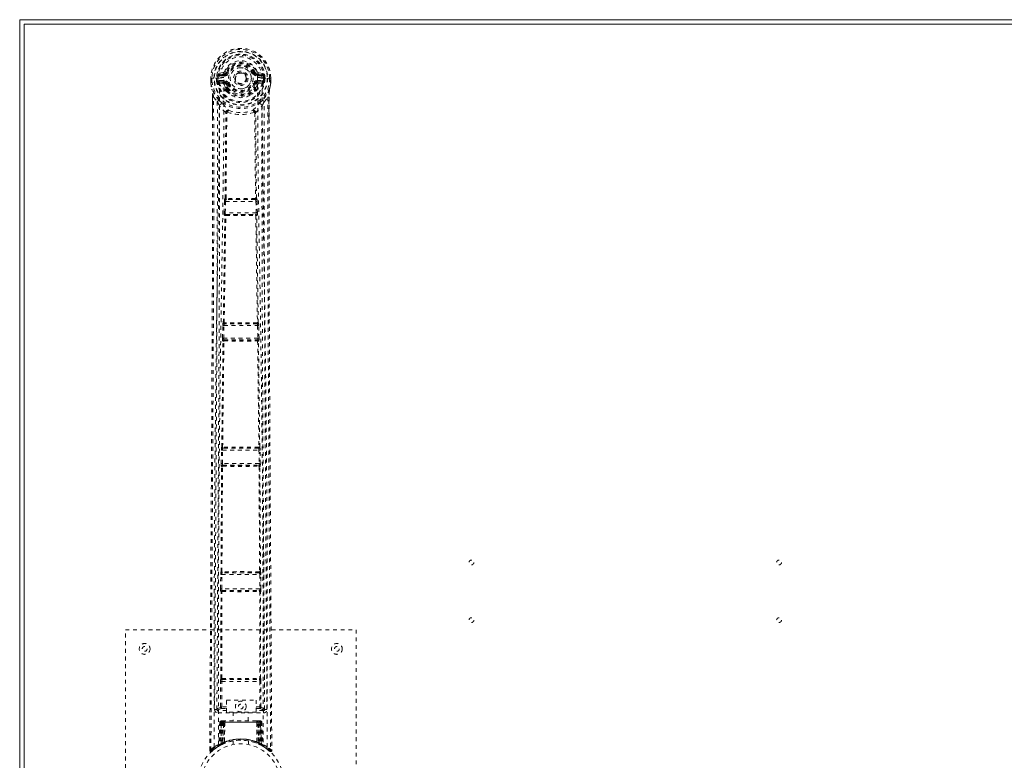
# Model space of a CAD drawing. Header units: inches. Extents: x 16.8 to 112.3, y 43.7 to 73.5.
# Tile 2 of 7: x 16.8 to 42.5, y 54.2 to 73.5. Entities that reach past the tile are written whole.
import ezdxf

# ---------------------------------------------------------------- set-up
doc = ezdxf.new("R2010")
doc.units = ezdxf.units.IN
doc.header["$MEASUREMENT"] = 0
doc.linetypes.add('SLD-Dashed', pattern=[0.075, 0.05, -0.025])
doc.linetypes.add('SLD-Solid', pattern=[0])

msp = doc.modelspace()

# ---------------------------------------------------------------- linework, layer by layer
at = {"color": 7, "linetype": 'SLD-Solid', "lineweight": 15}
for p, q in [((16.845, 73.465), (112.345, 73.465)), ((16.845, 43.715), (16.845, 73.465)), ((16.963, 73.347), (16.963, 43.833)), ((112.227, 73.347), (16.963, 73.347)), ((16.963, 43.833), (16.963, 73.347)), ((16.963, 73.347), (112.227, 73.347))]:
    msp.add_line(p, q, dxfattribs=at)
at = {"color": 7, "linetype": 'SLD-Dashed', "lineweight": 0}
for p, q in [((22.138, 72.089), (22.019, 72.066)), ((22.049, 72.03), (22.166, 72.05)), ((22.049, 72.03), (22.049, 72)), ((22.166, 72.03), (22.049, 72.03)), ((22.166, 72), (22.049, 72)), ((22.166, 72.05), (22.166, 72.03)), ((22.166, 72), (22.166, 72.03)), ((22.226, 72.094), (22.248, 72.084)), ((22.941, 72.084), (22.964, 72.094)), ((23.018, 72.117), (22.964, 72.094)), ((22.964, 72.094), (22.967, 72.087)), ((23.023, 72.05), (23.14, 72.03)), ((23.023, 72.05), (23.023, 72.03)), ((23.14, 72.03), (23.023, 72.03)), ((23.023, 72), (23.023, 72.03)), ((23.14, 72), (23.023, 72)), ((23.17, 72.066), (23.051, 72.089)), ((23.14, 72), (23.14, 72.03)), ((21.815, 71.943), (21.816, 71.865)), ((21.819, 71.943), (21.815, 71.943)), ((21.816, 71.944), (21.817, 71.864)), ((21.845, 71.943), (21.816, 71.943)), ((21.816, 71.865), (21.816, 71.865)), ((21.817, 71.818), (21.817, 71.814)), ((21.872, 71.943), (21.819, 71.943)), ((21.845, 71.943), (21.845, 71.866)), ((21.895, 71.943), (21.872, 71.943)), ((22.041, 71.943), (21.895, 71.943)), ((21.967, 71.871), (21.966, 71.943)), ((21.996, 71.871), (21.967, 71.869)), ((21.967, 71.869), (21.967, 71.871)), ((22.001, 71.943), (21.996, 71.943)), ((21.996, 71.943), (21.996, 71.872)), ((21.997, 71.871), (22.002, 71.851)), ((22.002, 71.867), (22.001, 71.943)), ((22.002, 71.851), (22.002, 71.867)), ((22.008, 71.829), (22.011, 71.825)), ((22.011, 71.825), (22.021, 71.815)), ((22.137, 71.794), (22.021, 71.815)), ((22.037, 71.878), (22.037, 71.848)), ((22.037, 71.878), (22.166, 71.878)), ((22.166, 71.823), (22.037, 71.848)), ((22.037, 71.848), (22.166, 71.848)), ((22.041, 71.943), (22.041, 71.943)), ((22.166, 71.878), (22.166, 71.848)), ((22.166, 71.823), (22.166, 71.848)), ((22.221, 71.782), (22.209, 71.801)), ((22.248, 71.793), (22.221, 71.782)), ((22.221, 71.782), (22.262, 71.695)), ((22.928, 71.695), (22.968, 71.782)), ((22.968, 71.782), (22.941, 71.793)), ((22.981, 71.678), (23.025, 71.771)), ((23.023, 71.878), (23.023, 71.848)), ((23.023, 71.878), (23.153, 71.878)), ((23.153, 71.848), (23.023, 71.823)), ((23.023, 71.823), (23.023, 71.848)), ((23.023, 71.848), (23.153, 71.848)), ((23.053, 71.794), (23.169, 71.815)), ((23.149, 71.943), (23.149, 71.943)), ((23.149, 71.943), (23.317, 71.943)), ((23.153, 71.848), (23.153, 71.878)), ((23.179, 71.825), (23.169, 71.815)), ((23.169, 71.815), (23.169, 71.815)), ((23.169, 71.815), (23.169, 71.815)), ((23.179, 71.825), (23.181, 71.829)), ((23.179, 71.825), (23.179, 71.825)), ((23.193, 71.871), (23.187, 71.851)), ((23.187, 71.851), (23.188, 71.867)), ((23.188, 71.943), (23.194, 71.943)), ((23.188, 71.867), (23.188, 71.943)), ((23.188, 71.943), (23.188, 71.943)), ((23.193, 71.872), (23.194, 71.943)), ((23.223, 71.869), (23.193, 71.871)), ((23.223, 71.943), (23.223, 71.87)), ((23.223, 71.87), (23.223, 71.869)), ((23.317, 71.943), (23.37, 71.943)), ((23.344, 71.866), (23.345, 71.943)), ((23.345, 71.943), (23.373, 71.943)), ((23.374, 71.943), (23.37, 71.943)), ((23.372, 71.864), (23.373, 71.944)), ((23.373, 71.818), (23.373, 71.814)), ((23.374, 71.943), (23.374, 71.865)), ((23.374, 71.865), (23.374, 71.865)), ((21.847, 71.641), (21.844, 71.659)), ((22.208, 71.64), (22.208, 71.678)), ((22.225, 71.597), (22.213, 71.616)), ((22.232, 71.681), (22.232, 71.643)), ((22.958, 71.643), (22.958, 71.681)), ((22.977, 71.616), (22.965, 71.597)), ((22.981, 71.64), (22.981, 71.678)), ((21.859, 70.838), (21.859, 71.445)), ((21.888, 71.445), (21.985, 71.33)), ((23.205, 71.33), (23.301, 71.445)), ((23.331, 71.445), (23.331, 70.871)), ((22.187, 68.814), (22.207, 71.034)), ((22.203, 71.051), (22.203, 71.051)), ((22.211, 68.816), (22.231, 71.037)), ((22.23, 71.037), (22.23, 71.037)), ((22.959, 71.037), (22.979, 68.816)), ((22.959, 71.037), (22.959, 71.037)), ((23.002, 68.814), (22.982, 71.034)), ((22.986, 71.051), (22.986, 71.051)), ((22.162, 68.443), (22.17, 68.738)), ((22.17, 68.738), (22.171, 68.766)), ((22.183, 68.813), (22.187, 68.814)), ((22.192, 68.442), (22.199, 68.737)), ((22.199, 68.737), (22.99, 68.737)), ((22.213, 68.782), (22.217, 68.783)), ((22.977, 68.782), (22.213, 68.782)), ((22.973, 68.811), (22.973, 68.811)), ((22.973, 68.783), (22.977, 68.782)), ((22.99, 68.737), (22.998, 68.442)), ((23.006, 68.813), (23.002, 68.814)), ((23.02, 68.738), (23.018, 68.766)), ((23.028, 68.443), (23.02, 68.738)), ((22.998, 68.442), (22.192, 68.442)), ((22.211, 68.394), (22.2, 68.397)), ((22.2, 68.397), (22.989, 68.397)), ((22.989, 68.397), (22.978, 68.394)), ((22.181, 68.365), (22.17, 68.368)), ((22.98, 68.371), (22.98, 68.371)), ((23.008, 68.365), (23.019, 68.368)), ((22.138, 65.579), (22.14, 65.58)), ((23.052, 65.579), (23.049, 65.58)), ((22.121, 65.177), (22.128, 65.504)), ((22.151, 65.176), (22.158, 65.503)), ((22.158, 65.503), (23.032, 65.503)), ((22.168, 65.548), (22.17, 65.549)), ((23.022, 65.548), (22.168, 65.548)), ((23.019, 65.549), (23.022, 65.548)), ((23.032, 65.503), (23.039, 65.176)), ((23.069, 65.177), (23.061, 65.504)), ((22.101, 62.342), (22.133, 65.099)), ((22.123, 62.344), (22.156, 65.1)), ((22.133, 65.099), (22.127, 65.102)), ((23.039, 65.176), (22.151, 65.176)), ((22.163, 65.128), (22.157, 65.131)), ((22.157, 65.131), (23.033, 65.131)), ((23.033, 65.131), (23.026, 65.128)), ((23.034, 65.1), (23.066, 62.344)), ((23.056, 65.099), (23.063, 65.102)), ((23.088, 62.342), (23.056, 65.099)), ((22.086, 61.914), (22.092, 62.266)), ((22.1, 62.341), (22.101, 62.342)), ((22.116, 61.913), (22.121, 62.266)), ((22.121, 62.266), (23.068, 62.266)), ((22.13, 62.311), (22.131, 62.312)), ((23.06, 62.311), (22.13, 62.311)), ((22.136, 62.312), (22.136, 62.312)), ((23.054, 62.312), (23.054, 62.312)), ((23.058, 62.312), (23.06, 62.311)), ((23.068, 62.266), (23.073, 61.913)), ((23.09, 62.341), (23.088, 62.342)), ((23.103, 61.914), (23.098, 62.266)), ((22.082, 59.101), (22.097, 61.837)), ((22.097, 61.837), (22.092, 61.839)), ((22.104, 59.102), (22.119, 61.838)), ((23.073, 61.913), (22.116, 61.913)), ((22.127, 61.866), (22.122, 61.868)), ((22.122, 61.868), (23.067, 61.868)), ((22.131, 61.866), (22.131, 61.866)), ((23.059, 61.866), (23.059, 61.866)), ((23.067, 61.868), (23.063, 61.866)), ((23.07, 61.838), (23.086, 59.102)), ((23.092, 61.837), (23.097, 61.839)), ((23.107, 59.101), (23.092, 61.837)), ((22.07, 58.655), (22.073, 59.025)), ((22.081, 59.1), (22.082, 59.101)), ((22.1, 58.654), (22.102, 59.025)), ((22.102, 59.025), (23.087, 59.025)), ((22.11, 59.07), (22.112, 59.071)), ((23.079, 59.07), (22.11, 59.07)), ((22.116, 59.071), (22.116, 59.071)), ((23.073, 59.071), (23.073, 59.071)), ((23.078, 59.071), (23.079, 59.07)), ((23.087, 59.025), (23.09, 58.654)), ((23.109, 59.1), (23.107, 59.101)), ((23.12, 58.655), (23.117, 59.025)), ((23.09, 58.654), (22.1, 58.654)), ((22.081, 58.578), (22.077, 58.58)), ((22.079, 56.321), (22.081, 58.578)), ((22.1, 56.322), (22.102, 58.579)), ((22.11, 58.608), (22.107, 58.609)), ((22.107, 58.609), (23.083, 58.609)), ((22.115, 58.607), (22.114, 58.607)), ((23.075, 58.607), (23.075, 58.607)), ((23.083, 58.609), (23.079, 58.608)), ((23.087, 58.579), (23.089, 56.322)), ((23.109, 58.578), (23.113, 58.58)), ((23.111, 56.321), (23.109, 58.578)), ((19.595, 49.59), (19.595, 57.59)), ((19.595, 57.59), (25.595, 57.59)), ((25.595, 57.59), (25.595, 49.59)), ((22.068, 55.586), (22.07, 56.246)), ((22.078, 56.321), (22.079, 56.321)), ((22.098, 55.586), (22.1, 56.246)), ((22.1, 56.246), (23.09, 56.246)), ((22.108, 56.291), (22.108, 56.291)), ((22.108, 56.291), (23.082, 56.291)), ((23.081, 56.291), (23.082, 56.291)), ((23.09, 56.246), (23.091, 55.586)), ((23.111, 56.321), (23.111, 56.321)), ((23.121, 55.586), (23.12, 56.246)), ((22.227, 55.586), (22.098, 55.586)), ((22.227, 55.761), (22.996, 55.761)), ((22.227, 55.447), (22.227, 55.761)), ((22.996, 55.761), (22.996, 55.447)), ((22.996, 55.586), (23.091, 55.586)), ((21.914, 55.514), (21.974, 55.514)), ((21.974, 55.518), (21.975, 55.516)), ((21.974, 55.514), (21.976, 55.503)), ((21.975, 55.513), (21.976, 55.503)), ((22.004, 55.484), (22.004, 55.424)), ((22.227, 55.484), (22.004, 55.484)), ((22.004, 55.424), (23.185, 55.424)), ((22.096, 55.541), (22.227, 55.541)), ((22.996, 55.447), (22.227, 55.447)), ((22.4, 55.447), (22.4, 55.215)), ((22.79, 55.215), (22.79, 55.447)), ((22.996, 55.541), (23.093, 55.541)), ((23.185, 55.484), (22.996, 55.484)), ((23.185, 55.424), (23.185, 55.484)), ((23.213, 55.503), (23.215, 55.514)), ((23.213, 55.503), (23.214, 55.513)), ((23.215, 55.516), (23.215, 55.518)), ((23.215, 55.514), (23.275, 55.514)), ((22.048, 55.186), (22.027, 54.58)), ((22.061, 55.186), (22.04, 54.588)), ((22.061, 55.186), (22.048, 55.186)), ((22.048, 55.186), (22.087, 55.186)), ((22.08, 55.186), (22.059, 54.599)), ((22.08, 55.189), (22.06, 54.595)), ((22.147, 55.186), (22.08, 55.186)), ((22.086, 54.628), (22.087, 55.186)), ((22.087, 55.186), (23.102, 55.186)), ((22.101, 55.215), (22.091, 55.215)), ((22.1, 55.186), (22.1, 54.635)), ((23.089, 55.186), (22.101, 55.186)), ((22.164, 55.215), (22.11, 55.215)), ((22.119, 55.186), (22.119, 54.643)), ((22.119, 55.186), (23.071, 55.186)), ((22.127, 54.634), (22.147, 55.186)), ((22.148, 55.186), (22.129, 54.635)), ((22.147, 55.186), (22.148, 55.186)), ((22.17, 54.662), (22.175, 55.186)), ((22.178, 55.186), (22.174, 54.664)), ((22.178, 55.186), (22.175, 55.186)), ((22.185, 55.215), (22.178, 55.215)), ((23.011, 55.186), (22.178, 55.186)), ((23.004, 55.215), (22.185, 55.215)), ((23.012, 55.215), (23.005, 55.215)), ((23.016, 54.664), (23.011, 55.186)), ((23.014, 55.186), (23.011, 55.186)), ((23.014, 55.186), (23.02, 54.662)), ((23.08, 55.215), (23.025, 55.215)), ((23.061, 54.635), (23.041, 55.186)), ((23.041, 55.186), (23.043, 55.186)), ((23.043, 55.186), (23.062, 54.634)), ((23.11, 55.186), (23.043, 55.186)), ((23.07, 55.215), (23.077, 55.215)), ((23.071, 54.643), (23.071, 55.186)), ((23.098, 55.215), (23.089, 55.215)), ((23.089, 55.186), (23.089, 54.635)), ((23.089, 55.186), (23.128, 55.186)), ((23.103, 55.186), (23.103, 54.628)), ((23.13, 54.595), (23.109, 55.189)), ((23.11, 55.186), (23.13, 54.599)), ((23.128, 55.186), (23.149, 54.588)), ((23.142, 55.186), (23.128, 55.186)), ((23.142, 55.186), (23.163, 54.58)), ((22.051, 54.577), (21.948, 54.513)), ((22.012, 54.555), (22.026, 54.563)), ((22.027, 54.58), (22.04, 54.588)), ((22.044, 54.574), (22.111, 54.608)), ((22.059, 54.599), (22.127, 54.634)), ((22.086, 54.628), (22.099, 54.602)), ((22.111, 54.608), (22.112, 54.609)), ((22.114, 54.61), (22.112, 54.609)), ((22.13, 54.617), (22.119, 54.643)), ((22.129, 54.635), (22.127, 54.634)), ((22.159, 54.628), (22.129, 54.614)), ((22.17, 54.662), (22.174, 54.664)), ((22.395, 54.697), (22.395, 54.601)), ((22.795, 54.601), (22.795, 54.697)), ((23.012, 54.637), (23.018, 54.635)), ((23.016, 54.664), (23.02, 54.662)), ((23.071, 54.643), (23.059, 54.617)), ((23.062, 54.634), (23.061, 54.635)), ((23.062, 54.634), (23.13, 54.599)), ((23.076, 54.609), (23.077, 54.609)), ((23.078, 54.609), (23.079, 54.608)), ((23.079, 54.608), (23.145, 54.574)), ((23.088, 54.603), (23.09, 54.602)), ((23.149, 54.588), (23.163, 54.58)), ((23.158, 54.568), (23.171, 54.56)), ((23.164, 54.563), (23.177, 54.555)), ((21.788, 54.448), (21.818, 54.448)), ((21.942, 54.508), (21.838, 54.425)), ((21.926, 54.498), (21.945, 54.513))]:
    msp.add_line(p, q, dxfattribs=at)
at = {"color": 7, "linetype": 'SLD-Dashed', "lineweight": 0, "flags": 128}
for points in [[(23.032, 71.961), (23.025, 72.04), (23.001, 72.117), (22.96, 72.188), (22.904, 72.249), (22.837, 72.298), (22.761, 72.335), (22.679, 72.357), (22.595, 72.365), (22.51, 72.357), (22.428, 72.335), (22.352, 72.298), (22.285, 72.249), (22.23, 72.188), (22.189, 72.117), (22.164, 72.04), (22.158, 71.961)], [(22.049, 72), (22.026, 72.004), (22.007, 72.017)], [(22.276, 72.073), (22.27, 72.075), (22.265, 72.077), (22.261, 72.079), (22.256, 72.081), (22.253, 72.082), (22.25, 72.083), (22.249, 72.084), (22.248, 72.084)], [(22.914, 72.073), (22.919, 72.075), (22.924, 72.077), (22.929, 72.079), (22.933, 72.081), (22.936, 72.082), (22.939, 72.083), (22.941, 72.084), (22.941, 72.084)], [(23.183, 72.017), (23.163, 72.004), (23.14, 72)], [(21.815, 71.943), (21.815, 71.943), (21.816, 71.943), (21.816, 71.943)], [(21.845, 71.866), (21.839, 71.865), (21.833, 71.865), (21.827, 71.865), (21.823, 71.865), (21.819, 71.865), (21.816, 71.865), (21.815, 71.865), (21.816, 71.865)], [(21.845, 71.865), (21.844, 71.861), (21.836, 71.85), (21.834, 71.845), (21.833, 71.84), (21.832, 71.836), (21.831, 71.834), (21.83, 71.833), (21.826, 71.831), (21.823, 71.83), (21.822, 71.829), (21.821, 71.828), (21.82, 71.824), (21.819, 71.815), (21.819, 71.814), (21.818, 71.813), (21.818, 71.813), (21.817, 71.814)], [(21.817, 71.818), (21.829, 71.73), (21.844, 71.659)], [(21.817, 71.814), (21.83, 71.722), (21.846, 71.648)], [(21.907, 54.542), (21.904, 56.985), (21.908, 59.426), (21.922, 61.867), (21.948, 64.305), (21.976, 66.218), (22.006, 68.13), (22.031, 70.038), (22.041, 71.943)], [(21.997, 71.871), (21.996, 71.871), (21.996, 71.871)], [(22.002, 71.867), (22.018, 71.875), (22.037, 71.878)], [(22.015, 54.597), (22.013, 57.035), (22.018, 59.471), (22.033, 61.906), (22.061, 64.339), (22.091, 66.248), (22.122, 68.155), (22.149, 70.059), (22.158, 71.961)], [(22.164, 71.771), (22.151, 71.788), (22.137, 71.794)], [(22.208, 71.678), (22.185, 71.72), (22.164, 71.771)], [(22.276, 71.805), (22.27, 71.803), (22.265, 71.8), (22.261, 71.798), (22.256, 71.797), (22.253, 71.795), (22.25, 71.794), (22.249, 71.793), (22.248, 71.793)], [(22.914, 71.805), (22.919, 71.803), (22.924, 71.8), (22.929, 71.798), (22.933, 71.797), (22.936, 71.795), (22.939, 71.794), (22.941, 71.793), (22.941, 71.793)], [(23.025, 71.771), (23.039, 71.788), (23.053, 71.794)], [(23.032, 71.961), (23.041, 70.025), (23.068, 68.086), (23.101, 66.144), (23.13, 64.2), (23.153, 62.254), (23.171, 59.703), (23.176, 57.151), (23.174, 54.597)], [(23.283, 54.542), (23.285, 56.985), (23.281, 59.426), (23.267, 61.867), (23.241, 64.305), (23.214, 66.219), (23.184, 68.13), (23.159, 70.038), (23.149, 71.943)], [(23.153, 71.878), (23.171, 71.875), (23.188, 71.867)], [(23.193, 71.871), (23.193, 71.871), (23.193, 71.871)], [(23.343, 71.648), (23.359, 71.722), (23.373, 71.814)], [(23.344, 71.866), (23.35, 71.865), (23.356, 71.865), (23.362, 71.865), (23.367, 71.865), (23.37, 71.865), (23.373, 71.865), (23.374, 71.865), (23.374, 71.865)], [(23.373, 71.814), (23.372, 71.813), (23.371, 71.813), (23.37, 71.813), (23.37, 71.815), (23.369, 71.823), (23.368, 71.827), (23.367, 71.829), (23.366, 71.829), (23.363, 71.83), (23.361, 71.831), (23.359, 71.832), (23.358, 71.834), (23.357, 71.841), (23.356, 71.846), (23.354, 71.85), (23.348, 71.857), (23.345, 71.861), (23.344, 71.865)], [(23.373, 71.818), (23.36, 71.73), (23.345, 71.659)], [(23.373, 71.943), (23.374, 71.943), (23.375, 71.943), (23.374, 71.943)], [(21.844, 71.659), (21.845, 71.654), (21.846, 71.648)], [(22.027, 71.37), (21.926, 71.493), (21.846, 71.648)], [(22.213, 71.616), (22.212, 71.617), (22.208, 71.64)], [(22.225, 71.597), (22.303, 71.53), (22.356, 71.501)], [(22.834, 71.501), (22.887, 71.531), (22.965, 71.597)], [(22.981, 71.64), (22.977, 71.617), (22.977, 71.616)], [(23.343, 71.648), (23.263, 71.493), (23.163, 71.37)], [(23.339, 71.615), (23.335, 71.561), (23.331, 71.445)], [(23.345, 71.659), (23.342, 71.639), (23.339, 71.615)], [(23.343, 71.648), (23.345, 71.654), (23.345, 71.659)], [(21.818, 54.448), (21.823, 55.383), (21.829, 56.355), (21.835, 57.363), (21.84, 58.132), (21.841, 58.234), (21.841, 58.337), (21.842, 58.44), (21.843, 58.543), (21.843, 58.646), (21.844, 58.771), (21.846, 59.137), (21.849, 59.473), (21.85, 59.776), (21.852, 60.047), (21.855, 60.555), (21.858, 60.999), (21.862, 61.657), (21.865, 62.256), (21.869, 62.798), (21.872, 63.406), (21.875, 64.026), (21.881, 65.224), (21.887, 66.5), (21.89, 67.732), (21.892, 68.973), (21.892, 70.223), (21.888, 71.445)], [(21.859, 71.445), (21.858, 71.445), (21.86, 71.445), (21.862, 71.445), (21.865, 71.445), (21.87, 71.445), (21.875, 71.445), (21.881, 71.445), (21.888, 71.445)], [(21.86, 71.445), (21.861, 71.167), (21.862, 70.928), (21.862, 70.837)], [(21.985, 71.33), (21.986, 70.572), (21.986, 69.777), (21.986, 68.947), (21.984, 68.08), (21.981, 67.229), (21.978, 66.512), (21.975, 65.827), (21.972, 65.091), (21.968, 64.305), (21.966, 64.063), (21.965, 63.818), (21.964, 63.568), (21.962, 63.35), (21.961, 63.173), (21.96, 62.988), (21.959, 62.794), (21.958, 62.591), (21.955, 62.182), (21.953, 61.742), (21.95, 61.27), (21.949, 61.177), (21.949, 61.154), (21.949, 61.137), (21.949, 61.114), (21.949, 61.085), (21.948, 61.049), (21.948, 61.007), (21.947, 60.861), (21.946, 60.668), (21.945, 60.467), (21.943, 60.232), (21.941, 59.964), (21.941, 59.85), (21.94, 59.73), (21.939, 59.605), (21.938, 59.475), (21.938, 59.392), (21.937, 59.312), (21.932, 58.477), (21.927, 57.673), (21.923, 56.911), (21.918, 56.191), (21.914, 55.514)], [(22.044, 71.218), (22.041, 67.293), (22.022, 63.367), (21.998, 59.441), (21.974, 55.514)], [(22.203, 71.051), (22.118, 71.13), (22.044, 71.218)], [(22.122, 71.282), (22.132, 71.273), (22.137, 71.267)], [(22.986, 71.051), (23.071, 71.13), (23.145, 71.218)], [(23.067, 71.282), (23.058, 71.273), (23.052, 71.267)], [(23.215, 55.514), (23.191, 59.441), (23.167, 63.367), (23.148, 67.293), (23.145, 71.218)], [(23.275, 55.514), (23.272, 56.126), (23.268, 56.772), (23.264, 57.455), (23.259, 58.172), (23.255, 58.914), (23.254, 59.014), (23.253, 59.114), (23.253, 59.215), (23.252, 59.316), (23.251, 59.418), (23.251, 59.547), (23.248, 59.932), (23.246, 60.275), (23.244, 60.575), (23.242, 60.833), (23.242, 60.976), (23.241, 61.101), (23.24, 61.209), (23.24, 61.299), (23.239, 61.373), (23.239, 61.43), (23.238, 61.56), (23.237, 61.735), (23.234, 62.257), (23.231, 62.739), (23.229, 62.969), (23.228, 63.188), (23.227, 63.397), (23.225, 63.657), (23.224, 63.919), (23.222, 64.175), (23.221, 64.424), (23.215, 65.543), (23.21, 66.733), (23.206, 67.873), (23.204, 69.028), (23.203, 70.192), (23.205, 71.33)], [(23.301, 71.445), (23.298, 70.109), (23.297, 68.755), (23.3, 67.377), (23.304, 66.051), (23.311, 64.685), (23.318, 63.319), (23.325, 62.018), (23.332, 60.865), (23.337, 60.059), (23.345, 58.734), (23.353, 57.591), (23.359, 56.502), (23.366, 55.454), (23.372, 54.447)], [(23.331, 71.445), (23.331, 71.445), (23.33, 71.445), (23.327, 71.445), (23.324, 71.445), (23.32, 71.445), (23.314, 71.445), (23.308, 71.445), (23.301, 71.445)], [(23.327, 70.871), (23.328, 71.114), (23.329, 71.445)], [(22.251, 71.057), (22.246, 71.067), (22.24, 71.074), (22.232, 71.079), (22.224, 71.08), (22.216, 71.077), (22.21, 71.071), (22.205, 71.062), (22.203, 71.051)], [(22.986, 71.051), (22.984, 71.062), (22.98, 71.071), (22.973, 71.077), (22.966, 71.08), (22.957, 71.079), (22.95, 71.074), (22.943, 71.067), (22.939, 71.057)], [(21.788, 54.448), (21.814, 58.698), (21.839, 62.947), (21.859, 67.197), (21.859, 70.838)], [(23.331, 70.871), (23.33, 67.197), (23.35, 62.947), (23.376, 58.698), (23.402, 54.448)], [(22.17, 68.738), (22.173, 68.738), (22.18, 68.737), (22.189, 68.737), (22.199, 68.737)], [(22.211, 68.816), (22.204, 68.813), (22.2, 68.808), (22.198, 68.802), (22.197, 68.797), (22.2, 68.791), (22.204, 68.787), (22.21, 68.784), (22.217, 68.783)], [(22.211, 68.816), (22.213, 68.813), (22.215, 68.812), (22.216, 68.811), (22.217, 68.811)], [(22.973, 68.783), (22.979, 68.784), (22.985, 68.787), (22.99, 68.791), (22.992, 68.797), (22.992, 68.802), (22.989, 68.808), (22.985, 68.813), (22.979, 68.816)], [(22.973, 68.811), (22.974, 68.811), (22.975, 68.812), (22.976, 68.813), (22.979, 68.816)], [(22.99, 68.737), (23, 68.737), (23.009, 68.737), (23.016, 68.738), (23.02, 68.738)], [(22.162, 68.443), (22.163, 68.443), (22.165, 68.443), (22.168, 68.443), (22.172, 68.443), (22.176, 68.443), (22.181, 68.443), (22.186, 68.443), (22.192, 68.442)], [(22.211, 68.394), (22.205, 68.393), (22.199, 68.391), (22.196, 68.387), (22.193, 68.383), (22.193, 68.378), (22.195, 68.374), (22.199, 68.37), (22.204, 68.367)], [(22.985, 68.367), (22.99, 68.37), (22.994, 68.374), (22.996, 68.378), (22.996, 68.383), (22.994, 68.387), (22.99, 68.391), (22.985, 68.393), (22.978, 68.394)], [(22.998, 68.442), (23.003, 68.443), (23.008, 68.443), (23.013, 68.443), (23.017, 68.443), (23.021, 68.443), (23.024, 68.443), (23.026, 68.443), (23.028, 68.443)], [(22.14, 65.58), (22.161, 66.973), (22.181, 68.365)], [(22.163, 65.582), (22.184, 66.975), (22.205, 68.367)], [(22.21, 68.371), (22.209, 68.371), (22.208, 68.371), (22.206, 68.37), (22.204, 68.367)], [(22.985, 68.367), (23.006, 66.975), (23.027, 65.582)], [(23.049, 65.58), (23.029, 66.973), (23.008, 68.365)], [(22.163, 65.582), (22.157, 65.578), (22.152, 65.573), (22.15, 65.568), (22.15, 65.562), (22.152, 65.557), (22.157, 65.553), (22.163, 65.55), (22.17, 65.549)], [(23.019, 65.549), (23.026, 65.55), (23.033, 65.553), (23.037, 65.557), (23.039, 65.562), (23.039, 65.568), (23.037, 65.573), (23.033, 65.578), (23.027, 65.582)], [(23.021, 65.577), (23.022, 65.577), (23.023, 65.577), (23.024, 65.578), (23.027, 65.582)], [(22.128, 65.504), (22.131, 65.504), (22.138, 65.504), (22.148, 65.504), (22.158, 65.503)], [(22.129, 65.523), (22.129, 65.518), (22.13, 65.504)], [(23.032, 65.503), (23.042, 65.504), (23.052, 65.504), (23.058, 65.504), (23.061, 65.504)], [(23.059, 65.504), (23.06, 65.518), (23.06, 65.523)], [(22.121, 65.177), (22.122, 65.177), (22.124, 65.177), (22.127, 65.177), (22.131, 65.176), (22.135, 65.176), (22.14, 65.176), (22.145, 65.176), (22.151, 65.176)], [(22.163, 65.128), (22.157, 65.127), (22.151, 65.125), (22.147, 65.121), (22.145, 65.117), (22.145, 65.112), (22.147, 65.108), (22.15, 65.104), (22.156, 65.1)], [(22.161, 65.105), (22.16, 65.105), (22.159, 65.104), (22.158, 65.103), (22.156, 65.1)], [(23.033, 65.1), (23.039, 65.104), (23.043, 65.108), (23.045, 65.112), (23.044, 65.117), (23.042, 65.121), (23.038, 65.125), (23.033, 65.127), (23.026, 65.128)], [(23.039, 65.176), (23.044, 65.176), (23.05, 65.176), (23.054, 65.176), (23.059, 65.176), (23.063, 65.177), (23.066, 65.177), (23.068, 65.177), (23.069, 65.177)], [(22.092, 62.286), (22.092, 62.28), (22.094, 62.266)], [(22.092, 62.266), (22.094, 62.266), (22.101, 62.266), (22.111, 62.266), (22.121, 62.266)], [(22.123, 62.344), (22.117, 62.34), (22.113, 62.335), (22.111, 62.33), (22.111, 62.324), (22.114, 62.319), (22.118, 62.315), (22.124, 62.313), (22.131, 62.312)], [(22.123, 62.344), (22.126, 62.34), (22.127, 62.339), (22.128, 62.339), (22.129, 62.339)], [(23.058, 62.312), (23.065, 62.313), (23.071, 62.315), (23.076, 62.319), (23.078, 62.324), (23.078, 62.33), (23.076, 62.335), (23.072, 62.34), (23.066, 62.344)], [(23.06, 62.339), (23.061, 62.339), (23.062, 62.339), (23.064, 62.34), (23.066, 62.344)], [(23.068, 62.266), (23.078, 62.266), (23.088, 62.266), (23.095, 62.266), (23.098, 62.266)], [(23.096, 62.266), (23.097, 62.28), (23.097, 62.286)], [(22.086, 61.914), (22.088, 61.914), (22.09, 61.914), (22.092, 61.914), (22.096, 61.914), (22.101, 61.914), (22.106, 61.914), (22.111, 61.913), (22.116, 61.913)], [(22.127, 61.866), (22.12, 61.865), (22.115, 61.863), (22.111, 61.859), (22.108, 61.855), (22.108, 61.85), (22.11, 61.845), (22.114, 61.841), (22.119, 61.838)], [(22.124, 61.842), (22.123, 61.842), (22.123, 61.842), (22.121, 61.841), (22.119, 61.838)], [(23.07, 61.838), (23.076, 61.841), (23.08, 61.845), (23.081, 61.85), (23.081, 61.855), (23.079, 61.859), (23.075, 61.863), (23.069, 61.865), (23.063, 61.866)], [(23.07, 61.838), (23.068, 61.841), (23.067, 61.842), (23.066, 61.842), (23.065, 61.842)], [(23.073, 61.913), (23.079, 61.913), (23.084, 61.914), (23.089, 61.914), (23.093, 61.914), (23.097, 61.914), (23.1, 61.914), (23.102, 61.914), (23.103, 61.914)], [(23.212, 56.085), (23.209, 56.528), (23.206, 57.098), (23.203, 57.63), (23.2, 58.122), (23.197, 58.568), (23.194, 58.976), (23.192, 59.346), (23.19, 59.678), (23.187, 60.133), (23.185, 60.43)], [(22.073, 59.041), (22.073, 59.037), (22.075, 59.025)], [(22.073, 59.025), (22.075, 59.025), (22.082, 59.025), (22.092, 59.025), (22.102, 59.025)], [(22.104, 59.102), (22.098, 59.098), (22.094, 59.094), (22.092, 59.088), (22.092, 59.083), (22.095, 59.078), (22.099, 59.074), (22.105, 59.072), (22.112, 59.071)], [(22.104, 59.102), (22.106, 59.099), (22.108, 59.097), (22.109, 59.097), (22.11, 59.097)], [(23.078, 59.071), (23.084, 59.072), (23.09, 59.074), (23.095, 59.078), (23.097, 59.083), (23.097, 59.088), (23.095, 59.094), (23.092, 59.098), (23.086, 59.102)], [(23.08, 59.097), (23.081, 59.097), (23.082, 59.097), (23.083, 59.099), (23.086, 59.102)], [(23.087, 59.025), (23.097, 59.025), (23.107, 59.025), (23.114, 59.025), (23.117, 59.025)], [(23.115, 59.025), (23.116, 59.037), (23.116, 59.041)], [(22.07, 58.655), (22.071, 58.655), (22.073, 58.655), (22.076, 58.655), (22.08, 58.655), (22.084, 58.654), (22.089, 58.654), (22.094, 58.654), (22.1, 58.654)], [(23.09, 58.654), (23.095, 58.654), (23.101, 58.654), (23.105, 58.654), (23.11, 58.655), (23.114, 58.655), (23.117, 58.655), (23.119, 58.655), (23.12, 58.655)], [(22.11, 58.608), (22.104, 58.607), (22.098, 58.604), (22.094, 58.601), (22.092, 58.596), (22.092, 58.591), (22.093, 58.586), (22.097, 58.582), (22.102, 58.579)], [(22.108, 58.583), (22.107, 58.583), (22.106, 58.583), (22.105, 58.582), (22.102, 58.579)], [(23.087, 58.579), (23.092, 58.582), (23.096, 58.586), (23.098, 58.591), (23.098, 58.596), (23.095, 58.601), (23.091, 58.604), (23.085, 58.607), (23.079, 58.608)], [(23.087, 58.579), (23.085, 58.582), (23.083, 58.583), (23.083, 58.583), (23.082, 58.583)], [(22.07, 56.246), (22.071, 56.246), (22.073, 56.246), (22.076, 56.246), (22.08, 56.246), (22.084, 56.246), (22.089, 56.246), (22.094, 56.246), (22.1, 56.246)], [(22.1, 56.322), (22.095, 56.318), (22.091, 56.314), (22.089, 56.309), (22.089, 56.303), (22.091, 56.299), (22.096, 56.295), (22.102, 56.292), (22.108, 56.291)], [(22.1, 56.322), (22.103, 56.319), (22.104, 56.317), (22.105, 56.317), (22.106, 56.317)], [(22.106, 56.317), (22.348, 56.317), (22.595, 56.317), (22.841, 56.317), (23.083, 56.317)], [(22.113, 56.291), (22.23, 56.291), (22.349, 56.291), (22.468, 56.291), (22.588, 56.291), (22.698, 56.291), (22.808, 56.291), (22.914, 56.291), (22.996, 56.291), (23.077, 56.291)], [(23.081, 56.291), (23.088, 56.292), (23.094, 56.295), (23.098, 56.299), (23.1, 56.303), (23.101, 56.309), (23.099, 56.314), (23.094, 56.318), (23.089, 56.322)], [(23.09, 56.246), (23.1, 56.246), (23.11, 56.246), (23.117, 56.246), (23.12, 56.246)], [(22.068, 55.586), (22.072, 55.586), (22.078, 55.586), (22.087, 55.586), (22.098, 55.586)], [(23.121, 55.586), (23.118, 55.586), (23.111, 55.586), (23.102, 55.586), (23.091, 55.586)], [(21.974, 55.514), (21.997, 55.543), (22.067, 55.571)], [(22.004, 55.484), (22.027, 55.513), (22.096, 55.541)], [(23.093, 55.541), (23.162, 55.513), (23.185, 55.484)], [(23.215, 55.514), (23.192, 55.543), (23.123, 55.571)], [(22.1, 55.186), (22.086, 55.186), (22.073, 55.186), (22.065, 55.186), (22.061, 55.186)], [(22.08, 55.186), (22.08, 55.186), (22.082, 55.186), (22.085, 55.186), (22.09, 55.186), (22.096, 55.186), (22.103, 55.186), (22.111, 55.186), (22.119, 55.186)], [(22.087, 55.186), (22.087, 55.197), (22.087, 55.206), (22.087, 55.213), (22.087, 55.213)], [(22.175, 55.186), (22.165, 55.186), (22.157, 55.186), (22.151, 55.186), (22.148, 55.186)], [(22.175, 55.186), (22.175, 55.191), (22.176, 55.197), (22.177, 55.202), (22.178, 55.206), (22.18, 55.21), (22.181, 55.213), (22.183, 55.214), (22.185, 55.215)], [(23.005, 55.215), (23.008, 55.213), (23.011, 55.206), (23.013, 55.196), (23.014, 55.186)], [(23.041, 55.186), (23.039, 55.186), (23.033, 55.186), (23.024, 55.186), (23.014, 55.186)], [(23.071, 55.186), (23.078, 55.186), (23.086, 55.186), (23.093, 55.186), (23.099, 55.186), (23.104, 55.186), (23.108, 55.186), (23.109, 55.186), (23.11, 55.186)], [(23.103, 55.186), (23.118, 55.186), (23.13, 55.186), (23.135, 55.186), (23.139, 55.186), (23.142, 55.186)], [(22.083, 54.594), (22.091, 54.599), (22.098, 54.605)], [(22.172, 54.635), (22.173, 54.636), (22.174, 54.638), (22.174, 54.64), (22.174, 54.644), (22.174, 54.648), (22.173, 54.652), (22.171, 54.657), (22.17, 54.662)], [(22.792, 54.697), (22.794, 54.697), (22.776, 54.7), (22.738, 54.706), (22.683, 54.711), (22.619, 54.714), (22.595, 54.715)], [(23.018, 54.635), (23.016, 54.636), (23.016, 54.638), (23.015, 54.64), (23.015, 54.644), (23.016, 54.648), (23.017, 54.652), (23.018, 54.657), (23.02, 54.662)], [(23.177, 54.555), (23.176, 54.556), (23.175, 54.556)], [(23.353, 54.428), (23.36, 54.424), (23.368, 54.422), (23.377, 54.421), (23.385, 54.422), (23.391, 54.426), (23.397, 54.431), (23.4, 54.438), (23.401, 54.445)], [(23.402, 54.448), (23.401, 54.448), (23.399, 54.448), (23.393, 54.448), (23.383, 54.448), (23.378, 54.448), (23.372, 54.448)]]:
    msp.add_lwpolyline(points, dxfattribs=at)
at = {"color": 7, "linetype": 'SLD-Dashed', "lineweight": 0}
for centre, radius in [((22.595, 71.939), 0.7), ((22.595, 71.939), 0.69), ((22.595, 71.939), 0.623), ((22.595, 71.939), 0.32), ((22.595, 71.939), 0.275), ((22.595, 71.939), 0.188), ((22.595, 71.939), 0.156), ((22.595, 71.939), 0.142), ((22.595, 71.939), 0.139), ((22.595, 71.939), 0.138), ((28.595, 59.34), 0.0625), ((36.595, 59.34), 0.0625), ((28.595, 57.84), 0.0625), ((36.595, 57.84), 0.0625), ((20.095, 57.09), 0.141), ((20.095, 57.09), 0.0625), ((25.095, 57.09), 0.141), ((25.095, 57.09), 0.0625), ((22.595, 55.59), 0.14), ((22.595, 55.59), 0.0625), ((22.595, 53.59), 1.125), ((22.595, 53.59), 1.03)]:
    msp.add_circle(centre, radius, dxfattribs=at)
for centre, radius, start, end in [((22.595, 71.939), 0.78, 0, 179.6863), ((22.595, 71.939), 0.78, 0.3208, 179.6784), ((22.595, 71.939), 0.75, 0.3211, 179.6789), ((22.595, 71.939), 0.629, 0.4095, 179.5861), ((22.595, 71.939), 0.599, 0.4095, 179.5861), ((22.595, 71.943), 0.554, 0.0503, 179.957), ((22.595, 71.939), 0.459, 22.774, 157.226), ((22.595, 71.939), 0.4, 22.774, 157.226), ((22.595, 71.939), 0.376, 22.774, 157.226), ((22.595, 71.939), 0.346, 22.7736, 157.2264), ((22.595, 71.939), 0.593, 172.3909, 179.5868), ((22.211, 71.99), 0.206, 158.3392, 172.3399), ((22.048, 72.06), 0.0299, 167.8868, 271.9573), ((22.167, 72.08), 0.0301, 162.39, 268.5415), ((22.129, 72.134), 0.0456, 281.3979, 337.4236), ((22.16, 72.121), 0.0714, 274.7351, 337.153), ((22.166, 72.119), 0.089, 270, 337.226), ((22.166, 72.119), 0.119, 270.0025, 337.223), ((20.191, 67.323), 5.187, 66.898, 67.5534), ((22.595, 71.939), 0.275, 90.0004, 269.9996), ((22.595, 71.939), 0.275, 269.9994, 90.0006), ((23.023, 72.119), 0.119, 202.7746, 269.9998), ((23.023, 72.119), 0.089, 202.774, 270), ((23.03, 72.122), 0.0716, 208.9548, 265.1638), ((23.06, 72.134), 0.0457, 202.6444, 258.5262), ((23.023, 72.08), 0.0301, 271.4563, 17.6197), ((23.141, 72.06), 0.0299, 268.0507, 12.1053), ((22.979, 71.99), 0.206, 7.6543, 21.6562), ((22.595, 71.939), 0.593, 0.4056, 7.6091), ((22.253, 71.853), 0.437, 178.3529, 185.5999), ((22.638, 71.86), 0.822, 179.6511, 182.9183), ((22.595, 71.939), 0.788, 189.1184, 350.8816), ((22.595, 71.939), 0.753, 185.5813, 354.4206), ((22.595, 71.939), 0.632, 186.2979, 353.7021), ((22.595, 71.939), 0.602, 186.4998, 353.5002), ((22.077, 71.858), 0.075, 185.4798, 203.3273), ((22.036, 71.817), 0.0305, 89.0065, 157.7948), ((22.458, 72.029), 0.491, 204.6711, 241.7218), ((22.398, 72.031), 0.435, 209.8477, 244.1932), ((22.156, 71.572), 0.389, 89.6789, 107.1681), ((22.167, 71.793), 0.0299, 91.0979, 179.1191), ((22.195, 71.765), 0.031, 31.7528, 170.0589), ((22.166, 71.759), 0.119, 22.777, 89.9975), ((22.166, 71.759), 0.089, 22.774, 90), ((22.165, 71.769), 0.0542, 36.1817, 89.4197), ((22.595, 71.939), 0.376, 202.774, 337.226), ((22.595, 71.939), 0.346, 202.7736, 337.2264), ((23.023, 71.759), 0.119, 90.0002, 157.2254), ((23.023, 71.759), 0.089, 90, 157.226), ((22.738, 72.023), 0.483, 297.9645, 335.8035), ((23.029, 71.758), 0.0647, 94.7258, 158.8763), ((22.995, 71.765), 0.031, 10.0014, 148.1897), ((22.792, 72.031), 0.434, 295.7994, 330.1531), ((23.023, 71.793), 0.0299, 0.8846, 88.8984), ((23.039, 71.602), 0.358, 72.1172, 91.0928), ((23.153, 71.817), 0.0305, 22.1954, 90.9947), ((23.082, 71.866), 0.106, 339.3009, 351.8921), ((24.888, 71.779), 1.518, 176.7091, 178.6165), ((22.57, 71.86), 0.804, 357.0439, 0.3862), ((18.157, 70.781), 3.79, 10.0808, 13.2267), ((19.011, 71.359), 2.851, 1.7253, 5.684), ((20.533, 71.468), 1.325, 359.0056, 7.5039), ((22.239, 71.675), 0.0305, 40.9372, 174.0451), ((22.229, 71.607), 0.0743, 88.1532, 106.2988), ((22.229, 71.568), 0.0747, 88.1694, 106.2286), ((22.268, 71.585), 0.0441, 127.0387, 165.3984), ((22.265, 71.649), 0.0463, 93.6758, 135.7454), ((22.595, 71.949), 0.451, 216.3978, 323.6022), ((22.263, 71.643), 0.0316, 180.7262, 225.4171), ((22.595, 71.971), 0.498, 224.7106, 315.2894), ((22.595, 71.934), 0.41, 215.7149, 324.3067), ((22.595, 71.905), 0.47, 239.4265, 300.6393), ((22.951, 71.675), 0.0305, 5.9542, 139.016), ((22.925, 71.649), 0.0466, 44.3441, 86.1483), ((22.926, 71.643), 0.0316, 314.5901, 359.2872), ((22.922, 71.585), 0.0441, 14.6315, 52.934), ((22.96, 71.607), 0.0745, 73.7194, 91.8342), ((22.96, 71.568), 0.0746, 73.7678, 91.8399), ((27.046, 70.778), 3.804, 166.7791, 169.9134), ((26.423, 71.347), 3.095, 175.0386, 178.2151), ((22.679, 70.651), 0.971, 132.1781, 135.6394), ((28.131, 74.535), 6.932, 207.5428, 208.5892), ((23.564, 72.942), 2.199, 225.6344, 229.0177), ((22.105, 71.216), 0.0608, 58.0506, 177.8245), ((22.862, 71.775), 0.885, 215.0122, 229.1424), ((22.328, 71.775), 0.885, 310.8552, 324.9918), ((23.085, 71.216), 0.0608, 2.172, 121.9483), ((21.627, 72.94), 2.196, 310.9786, 314.3665), ((17.015, 74.558), 6.981, 331.4144, 332.4536), ((22.512, 70.652), 0.969, 44.3541, 47.822), ((22.264, 71.048), 0.0608, 71.8534, 176.6918), ((22.18, 71.037), 0.0278, 354.3172, 31.8353), ((22.228, 70.962), 0.0745, 87.7873, 105.7729), ((22.255, 71.032), 0.0249, 99.8157, 168.1817), ((22.595, 71.956), 0.963, 249.0618, 290.9478), ((22.336, 71.035), 0.0884, 127.1377, 165.7095), ((22.595, 71.887), 0.841, 248.2524, 291.7506), ((22.925, 71.048), 0.0608, 3.3124, 108.1468), ((22.853, 71.035), 0.0883, 14.2736, 52.8792), ((22.934, 71.031), 0.026, 13.3909, 78.5569), ((22.962, 70.962), 0.0746, 74.2283, 92.2057), ((23.012, 71.036), 0.0299, 149.4705, 184.3596), ((22.254, 68.77), 0.0829, 149.0793, 183.0473), ((22.213, 68.812), 0.0301, 178.5721, 269.1281), ((22.206, 68.74), 0.0768, 86.88, 104.3977), ((22.217, 68.813), 0.0301, 178.5536, 269.0936), ((22.258, 68.744), 0.0589, 140.1648, 187.003), ((22.259, 68.805), 0.0426, 171.3744, 209.9113), ((22.595, 34.865), 33.948, 89.3629, 90.6386), ((22.222, 68.75), 0.0332, 89.4442, 98.2104), ((22.595, 35.007), 33.779, 89.3678, 90.6322), ((22.931, 68.805), 0.0426, 330.0884, 8.6447), ((22.968, 68.754), 0.0294, 81.2188, 91.1267), ((22.972, 68.813), 0.0301, 270.9023, 1.4414), ((22.976, 68.812), 0.0301, 270.8805, 1.4193), ((22.931, 68.744), 0.0589, 352.9959, 39.8253), ((22.983, 68.74), 0.0768, 75.6063, 93.1161), ((22.935, 68.77), 0.0828, 356.9509, 30.9235), ((22.31, 68.422), 0.149, 171.8474, 201.0518), ((22.2, 68.367), 0.0301, 90.7722, 178.1988), ((22.211, 68.364), 0.0301, 90.7959, 178.1132), ((22.248, 68.43), 0.0583, 167.5452, 213.7599), ((22.243, 68.375), 0.0331, 146.3942, 187.0183), ((22.215, 68.421), 0.0274, 261.8739, 270.2444), ((22.595, 101.793), 33.401, 269.3485, 270.6515), ((22.975, 68.419), 0.0253, 269.4094, 278.4815), ((22.947, 68.375), 0.0331, 352.9698, 33.617), ((22.978, 68.364), 0.0301, 1.8957, 89.2043), ((22.941, 68.43), 0.0583, 326.2407, 12.4543), ((22.989, 68.367), 0.0301, 1.7762, 89.2528), ((22.88, 68.422), 0.149, 338.9505, 8.1433), ((22.2, 68.288), 0.0785, 86.9131, 103.9952), ((22.595, 103.848), 35.479, 269.3768, 270.6206), ((22.979, 68.365), 0.00598, 16.9529, 83.8871), ((22.989, 68.288), 0.0785, 76.009, 93.0827), ((22.319, 65.517), 0.192, 161.1589, 183.9113), ((22.168, 65.578), 0.0301, 178.8857, 269.4522), ((22.158, 65.497), 0.0847, 86.8309, 102.2662), ((22.17, 65.579), 0.0301, 178.884, 269.4317), ((22.169, 65.583), 0.00679, 194.3364, 264.5684), ((22.206, 65.571), 0.038, 170.8464, 213.5356), ((22.595, 31.685), 33.894, 89.2799, 90.7201), ((22.983, 65.571), 0.038, 326.4288, 9.1892), ((23.019, 65.579), 0.0301, 270.5772, 1.1071), ((23.021, 65.578), 0.0301, 270.557, 1.1142), ((23.031, 65.497), 0.0847, 77.7355, 93.1674), ((22.87, 65.517), 0.192, 356.0897, 18.8472), ((22.232, 65.511), 0.0743, 149.6721, 185.713), ((22.174, 65.524), 0.0253, 88.8325, 99.4474), ((22.595, 31.855), 33.697, 89.2857, 90.7143), ((23.015, 65.522), 0.0279, 81.0588, 90.6778), ((22.958, 65.511), 0.0743, 354.2736, 30.33), ((22.318, 65.155), 0.198, 173.7207, 195.553), ((22.157, 65.101), 0.0301, 90.506, 178.4852), ((22.163, 65.098), 0.0301, 90.5333, 178.4471), ((22.151, 65.013), 0.0881, 87.0319, 101.7899), ((22.224, 65.163), 0.0748, 170.0475, 205.3221), ((22.192, 65.109), 0.0313, 143.2214, 187.6736), ((22.595, 100.207), 35.105, 269.2922, 270.7078), ((22.167, 65.152), 0.0244, 261.2035, 270.3288), ((22.595, 98.507), 33.382, 269.2659, 270.7341), ((23.023, 65.152), 0.0242, 269.6463, 278.8213), ((22.997, 65.109), 0.0313, 352.2964, 36.8086), ((23.026, 65.098), 0.0301, 1.5386, 89.4719), ((23.028, 65.099), 0.00597, 15.8824, 84.2576), ((22.965, 65.163), 0.0749, 334.7025, 9.9279), ((23.032, 65.101), 0.0301, 1.4957, 89.504), ((23.038, 65.012), 0.0881, 78.2122, 92.966), ((22.872, 65.155), 0.198, 344.4385, 6.2879), ((22.305, 62.281), 0.214, 163.5387, 183.8273), ((22.13, 62.341), 0.0301, 179.3625, 269.5314), ((22.119, 62.24), 0.104, 87.5807, 99.7935), ((22.131, 62.342), 0.0301, 179.3718, 269.5095), ((22.203, 62.274), 0.082, 153.3919, 185.7312), ((22.595, 28.357), 33.985, 89.2154, 90.7846), ((22.164, 62.333), 0.0351, 170.3055, 215.99), ((22.135, 62.287), 0.0246, 89.3, 99.4788), ((22.595, 28.686), 33.629, 89.218, 90.782), ((23.025, 62.333), 0.0351, 324.0105, 9.6928), ((23.054, 62.287), 0.0246, 80.5301, 90.6873), ((23.058, 62.342), 0.0301, 270.4777, 0.641), ((23.059, 62.341), 0.0301, 270.4827, 0.6233), ((22.986, 62.274), 0.0822, 354.2905, 26.5749), ((23.07, 62.24), 0.104, 80.2001, 92.4258), ((22.884, 62.281), 0.214, 356.1684, 16.4585), ((22.302, 61.893), 0.217, 174.5658, 194.5419), ((22.123, 61.838), 0.0301, 90.4565, 178.9528), ((22.127, 61.836), 0.0301, 90.4668, 178.9419), ((22.115, 61.727), 0.111, 87.85, 99.2516), ((22.197, 61.901), 0.0815, 171.387, 203.7004), ((22.155, 61.847), 0.0306, 141.6716, 188.4188), ((22.594, 96.814), 34.974, 269.2298, 270.7709), ((22.13, 61.887), 0.021, 260.3492, 270.6765), ((22.595, 95.26), 33.397, 269.2041, 270.7958), ((23.059, 61.887), 0.021, 269.32, 279.6387), ((23.035, 61.847), 0.0306, 351.5774, 38.3533), ((23.062, 61.836), 0.0301, 1.0527, 89.5296), ((22.993, 61.901), 0.0814, 336.2862, 8.6264), ((23.067, 61.838), 0.0301, 1.0399, 89.5508), ((23.075, 61.727), 0.111, 80.7451, 92.1533), ((22.888, 61.893), 0.216, 345.4441, 5.4483), ((22.277, 59.041), 0.205, 163.2931, 184.4471), ((22.111, 59.1), 0.0301, 179.815, 269.4962), ((22.1, 58.955), 0.147, 88.5229, 97.0032), ((22.112, 59.101), 0.0301, 179.8076, 269.4944), ((22.18, 59.034), 0.0786, 152.9935, 186.7435), ((22.143, 59.091), 0.0335, 170.2915, 217.5484), ((22.595, 24.99), 34.111, 89.1852, 90.8148), ((22.116, 59.047), 0.0237, 89.3456, 99.6046), ((22.595, 25.502), 33.572, 89.1835, 90.8164), ((23.047, 59.091), 0.0334, 322.4269, 9.7138), ((23.074, 59.047), 0.0238, 80.4195, 90.6403), ((23.077, 59.101), 0.0301, 270.5107, 0.1873), ((23.079, 59.1), 0.0301, 270.5091, 0.1887), ((23.009, 59.034), 0.0788, 353.3045, 26.9585), ((23.089, 58.955), 0.147, 82.9962, 91.4773), ((22.912, 59.041), 0.205, 355.552, 16.7078), ((22.273, 58.636), 0.204, 174.6946, 195.916), ((22.176, 58.643), 0.0775, 171.7301, 205.8431), ((23.013, 58.643), 0.0775, 334.1666, 8.2719), ((22.916, 58.636), 0.204, 344.0702, 5.3121), ((22.107, 58.579), 0.0301, 90.4917, 179.3684), ((22.111, 58.577), 0.0301, 90.5145, 179.3735), ((22.099, 58.415), 0.163, 88.7885, 96.4129), ((22.138, 58.588), 0.0306, 140.9433, 188.8062), ((22.595, 93.362), 34.782, 269.198, 270.8021), ((22.114, 58.629), 0.0213, 260.2969, 270.6268), ((22.595, 92.025), 33.422, 269.1768, 270.8232), ((23.075, 58.628), 0.0212, 269.3662, 279.7211), ((23.051, 58.588), 0.0306, 351.2075, 39.0431), ((23.079, 58.577), 0.0301, 0.632, 89.489), ((23.083, 58.579), 0.0301, 0.6276, 89.5033), ((23.09, 58.415), 0.164, 83.604, 91.2031), ((22.256, 56.263), 0.187, 162.0104, 185.1844), ((22.108, 56.321), 0.0301, 180.06, 268.6203), ((22.097, 56.085), 0.237, 89.2343, 94.4789), ((22.109, 56.321), 0.0301, 180.0824, 268.5991), ((22.17, 56.257), 0.0713, 151.3459, 188.5744), ((22.138, 56.311), 0.0324, 169.8882, 217.9171), ((22.112, 56.268), 0.0233, 87.7936, 98.9358), ((23.051, 56.311), 0.0324, 322.0567, 10.1381), ((23.078, 56.269), 0.0226, 80.9028, 92.3678), ((23.081, 56.321), 0.0301, 271.3978, 359.9116), ((23.081, 56.321), 0.0301, 271.3779, 359.9326), ((23.019, 56.257), 0.0714, 351.4514, 28.6176), ((23.082, 56.324), 0.00678, 275.3723, 343.8144), ((23.092, 56.078), 0.243, 85.5939, 90.6936), ((22.933, 56.263), 0.188, 354.8342, 17.971), ((22.031, 55.583), 0.0373, 341.9637, 5.3165), ((21.79, 55.575), 0.308, 353.6872, 2.0575), ((23.354, 55.573), 0.263, 177.2176, 187.0258), ((23.167, 55.584), 0.0456, 176.8428, 195.8769), ((22.004, 55.514), 0.09, 179.6456, 269.9866), ((22.003, 55.512), 0.0277, 197.6079, 273.0858), ((22.097, 55.571), 0.03, 179.9615, 269.5898), ((23.093, 55.571), 0.03, 270.4255, 0.0142), ((23.185, 55.514), 0.09, 270.0115, 0.3563), ((23.187, 55.512), 0.0277, 266.8514, 342.3007), ((22.078, 55.185), 0.03, 89.9969, 178.0138), ((22.13, 55.118), 0.104, 113.9455, 139.2735), ((22.091, 55.185), 0.03, 90.0254, 178.039), ((22.105, 55.008), 0.205, 91.0498, 97.9572), ((22.11, 55.185), 0.03, 90.0682, 178.0591), ((22.125, 55.165), 0.0498, 96.4552, 155.6277), ((22.969, 55.195), 0.868, 178.6732, 180.5838), ((22.566, 55.193), 0.447, 177.1785, 180.8898), ((22.176, 55.185), 0.0299, 90.1937, 178.2038), ((22.178, 55.185), 0.0299, 90.1884, 178.2001), ((22.213, 55.192), 0.0354, 140.762, 190.716), ((22.977, 55.192), 0.0354, 349.2649, 39.2396), ((23.012, 55.185), 0.0299, 1.791, 89.8115), ((23.013, 55.185), 0.0299, 1.7999, 89.8116), ((22.633, 55.193), 0.437, 359.0687, 2.863), ((23.077, 55.181), 0.0334, 7.6581, 88.9836), ((23.08, 55.185), 0.03, 1.9229, 89.9408), ((23.085, 55.002), 0.211, 82.3326, 88.9874), ((22.402, 55.188), 0.687, 359.804, 2.2205), ((23.098, 55.185), 0.03, 1.9699, 89.9657), ((23.06, 55.118), 0.104, 40.7294, 66.0446), ((23.112, 55.185), 0.03, 2.0005, 89.9889), ((22.595, 53.59), 1.157, 47.8168, 132.1804), ((22.58, 53.358), 1.362, 114.4705, 119.6094), ((22.594, 53.59), 1.127, 119.5342, 124.6648), ((22.548, 53.67), 1.035, 116.6007, 121.1936), ((21.997, 54.581), 0.03, 301.0942, 358.0272), ((22, 54.58), 0.0272, 300.0128, 2.6277), ((22.595, 53.558), 1.19, 60.8729, 119.1271), ((22.057, 54.61), 0.043, 197.0532, 245.776), ((22.011, 54.589), 0.0299, 300.3327, 358.0917), ((22.331, 54.044), 0.602, 119.4204, 120.4819), ((22.581, 53.96), 0.832, 126.5103, 131.8074), ((22.595, 53.59), 1.127, 60.4639, 119.5361), ((22.57, 53.977), 0.808, 125.582, 130.9562), ((22.597, 53.586), 1.132, 114.3246, 119.2295), ((22.029, 54.6), 0.0299, 299.2808, 358.1921), ((22.031, 54.598), 0.0281, 298.4179, 1.1729), ((22.6, 53.944), 0.849, 124.5347, 129.5537), ((22.595, 53.591), 1.155, 63.8884, 116.1119), ((22.595, 53.591), 1.155, 64.6406, 115.3589), ((22.167, 54.656), 0.0702, 197.3113, 221.0787), ((22.098, 54.635), 0.0297, 295.5317, 358.5405), ((22.099, 54.635), 0.0297, 295.4783, 358.5131), ((22.594, 53.591), 1.126, 112.0321, 115.3581), ((22.595, 53.591), 1.155, 65.6608, 114.3392), ((22.554, 54.033), 0.737, 121.4404, 125.2543), ((22.595, 53.626), 1.12, 67.9114, 112.0886), ((22.144, 54.646), 0.0346, 344.8923, 31.0249), ((23.045, 54.646), 0.0345, 148.937, 195.1458), ((22.631, 54.026), 0.745, 54.7679, 58.5388), ((22.593, 53.585), 1.132, 60.7723, 65.6762), ((23.09, 54.635), 0.0297, 181.4643, 244.5444), ((23.092, 54.635), 0.0297, 181.4878, 244.4534), ((22.604, 53.964), 0.824, 50.3705, 55.5412), ((23.011, 54.661), 0.083, 321.3915, 341.4274), ((23.05, 54.643), 0.0549, 313.6127, 344.1523), ((22.621, 53.98), 0.805, 49.031, 54.4272), ((22.615, 53.968), 0.821, 48.1555, 53.5238), ((23.16, 54.6), 0.0299, 181.8162, 240.7265), ((23.154, 54.596), 0.0236, 171.9853, 235.2573), ((22.738, 53.836), 0.842, 59.6303, 61.1814), ((23.179, 54.589), 0.03, 181.9183, 239.6573), ((23.133, 54.61), 0.043, 294.1854, 342.9891), ((22.595, 53.59), 1.127, 55.3352, 60.4658), ((23.19, 54.58), 0.0278, 174.9388, 239.387), ((23.193, 54.581), 0.03, 181.9992, 238.8794), ((22.609, 53.357), 1.363, 60.3937, 65.5284), ((22.582, 53.565), 1.187, 124.6488, 131.9705), ((21.818, 54.448), 0.03, 179.6546, 312.1676), ((21.929, 54.528), 0.138, 215.9317, 228.4465), ((22.584, 53.603), 1.11, 124.6101, 131.8824), ((21.937, 54.542), 0.03, 180.3192, 304.0799), ((23.253, 54.542), 0.03, 235.9285, 359.6724), ((22.604, 53.602), 1.112, 47.937, 55.3796), ((22.608, 53.565), 1.187, 48.0295, 55.3512), ((23.372, 54.448), 0.03, 227.8324, 0.3454), ((24.471, 53.431), 1.497, 137.2372, 138.3846)]:
    msp.add_arc(centre, radius, start, end, dxfattribs=at)

doc.saveas('drawing.dxf')
